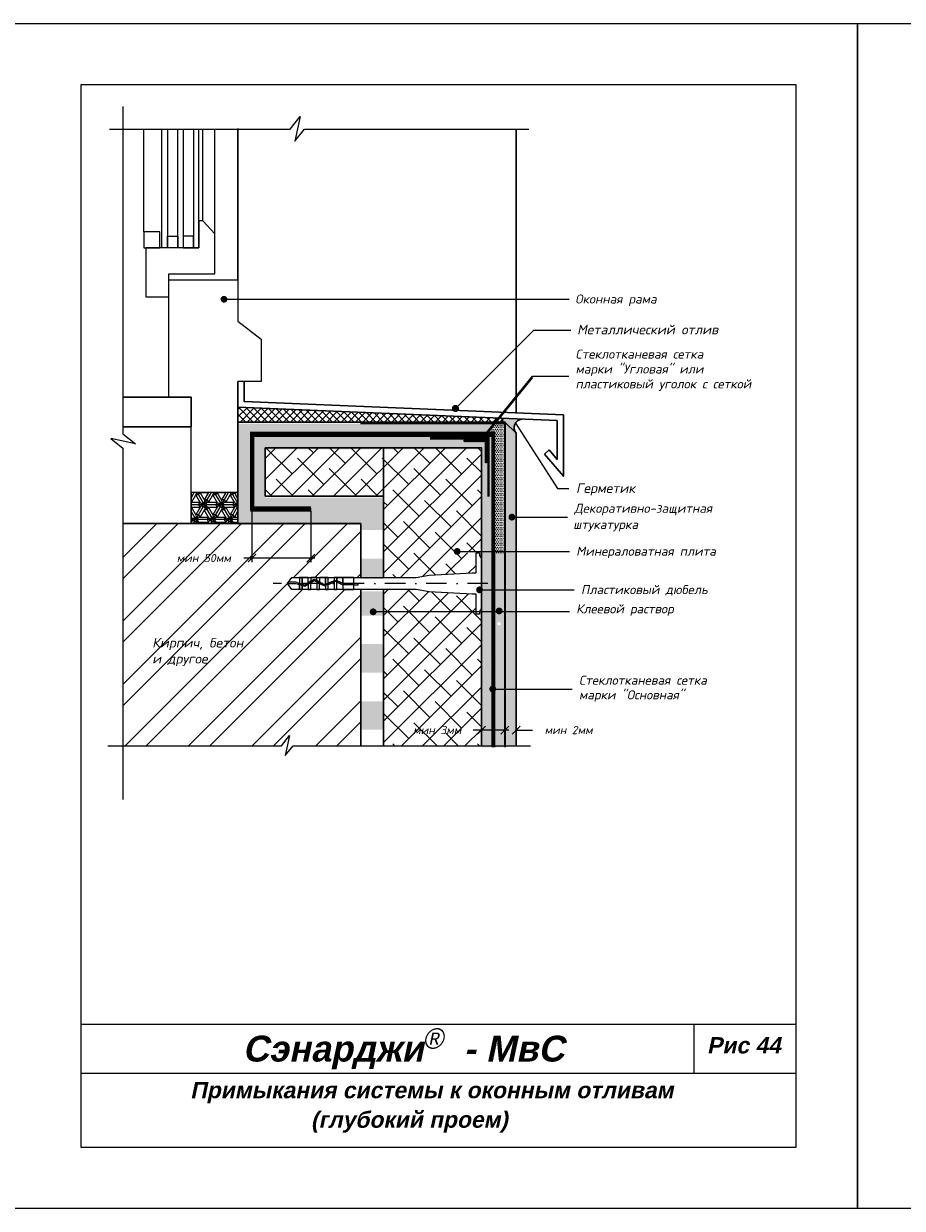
# Model space of a CAD drawing. Header units: inches. Extents: x 47 to 4151, y -1120 to 1902.
# Tile 16 of 93: x 688 to 903, y 275 to 565. Entities that reach past the tile are written whole.
import ezdxf

# ---------------------------------------------------------------- set-up
doc = ezdxf.new("R2010")
doc.units = ezdxf.units.IN
doc.header["$LTSCALE"] = 10
doc.header["$MEASUREMENT"] = 0
doc.linetypes.add('DASHDOT', pattern=[1, 0.5, -0.25, 0, -0.25])
doc.linetypes.add('HIDDEN', pattern=[0.375, 0.25, -0.125])
for name, color, linetype, lineweight in [('dim', 160, 'Continuous', 15), ('Layer1', 108, 'Continuous', 30), ('ROOF', 180, 'Continuous', 30)]:
    doc.layers.add(name, color=color, linetype=linetype, lineweight=lineweight)
for name, color, linetype in [('DUBEL', 142, 'Continuous'), ('hatch', 240, 'Continuous'), ('ndp', 242, 'Continuous'), ('ramka', 248, 'Continuous'), ('wind', 82, 'Continuous')]:
    doc.layers.add(name, color=color, linetype=linetype)
doc.layers.add('list', color=5, linetype='Continuous', plot=False)
doc.styles.add('ndp', font='ARIALBD.TTF', dxfattribs={"oblique": 12})
doc.styles.add('style2', font='romans.shx', dxfattribs={"oblique": 12})
doc.dimstyles.new('1', dxfattribs={"dimtxt": 2, "dimasz": 2, "dimexe": 1, "dimexo": 0.7, "dimgap": 2, "dimtad": 0, "dimtih": 1, "dimtoh": 1, "dimdec": 4, "dimzin": 0, "dimdsep": 46, "dimtxsty": 'style2', "dimblk": 'ARCHTICK', "dimcen": 1.5, "dimdle": 1, "dimadec": 0, "dimazin": 0, "dimtfac": 1, "dimtdec": 4, "dimtofl": 0, "dimtmove": 0, "dimatfit": 2, "dimldrblk": 'DOTSMALL', "dimfxl": 1, "dimtolj": 1, "dimtzin": 0, "dimarcsym": 0})
pattern_1 = [(45, (214.359, -1.8365), (-2.592209, 2.592209), []), (135, (214.359, -1.8365), (-7.776626, 2.592209), [9.16484, -5.498905])]

# ---------------------------------------------------------------- blocks, each defined once
blk = doc.blocks.new('_ArchTick')
at = {"layer": 'DUBEL', "color": 0, "const_width": 0.15}
blk.add_lwpolyline([(-0.5, -0.5), (0.5, 0.5)], dxfattribs=at)
blk = doc.blocks.new('*D98')
at = {"layer": 'Defpoints', "color": 0}
for p in [(799.87, 392.62), (799.87, 391.68), (805.59, 393.09)]:
    blk.add_point(p, dxfattribs=at)
at = {"layer": 'dim', "color": 0, "lineweight": -2}
for p, q in [((799.87, 391.68), (797.87, 391.68)), ((799.87, 391.92), (799.87, 390.68)), ((806.59, 391.68), (799.87, 391.68)), ((805.59, 392.39), (805.59, 390.68))]:
    blk.add_line(p, q, dxfattribs=at)
at = {"layer": 'dim', "color": 0, "lineweight": -2, "xscale": 2, "yscale": 2, "zscale": 2, "rotation": 180}
blk.add_blockref('_ArchTick', (799.87, 391.68), dxfattribs=at)
at = {"layer": 'dim', "color": 0, "lineweight": -2, "xscale": 2, "yscale": 2, "zscale": 2}
blk.add_blockref('_ArchTick', (805.59, 391.68), dxfattribs=at)
at = {"layer": 'dim', "color": 0, "insert": (789.05, 391.68), "char_height": 2, "attachment_point": 5, "style": 'style2'}
blk.add_mtext('\\A1;{\\fRomanS|b0|i0|c204|p2;мин 3мм}', dxfattribs=at)
blk = doc.blocks.new('_DotSmall')
at = {"layer": 'DUBEL', "color": 0, "const_width": 0.5}
blk.add_lwpolyline([(-0.0625, 0, 1), (0.0625, 0, 1)], format="xyb", close=True, dxfattribs=at)
blk = doc.blocks.new('*D87')
at = {"layer": 'Defpoints', "color": 0}
for p in [(805.59, 393.09), (808.38, 393.19), (808.38, 391.68)]:
    blk.add_point(p, dxfattribs=at)
at = {"layer": 'dim', "color": 0, "lineweight": -2}
for p, q in [((805.59, 391.68), (803.59, 391.68)), ((805.59, 392.39), (805.59, 390.68)), ((808.38, 392.49), (808.38, 390.68)), ((808.38, 391.68), (812.38, 391.68))]:
    blk.add_line(p, q, dxfattribs=at)
at = {"layer": 'dim', "color": 0, "lineweight": -2, "xscale": 2, "yscale": 2, "zscale": 2}
blk.add_blockref('_ArchTick', (805.59, 391.68), dxfattribs=at)
at = {"layer": 'dim', "color": 0, "lineweight": -2, "xscale": 2, "yscale": 2, "zscale": 2, "rotation": 180}
blk.add_blockref('_ArchTick', (808.38, 391.68), dxfattribs=at)
at = {"layer": 'dim', "color": 0, "insert": (821.2, 391.68), "char_height": 2, "attachment_point": 5, "style": 'style2'}
blk.add_mtext('\\A1;{\\fRomanS|b0|i0|c204|p2;мин 2мм}', dxfattribs=at)
blk = doc.blocks.new('*D88')
at = {"layer": 'Defpoints', "color": 0}
for p in [(743.71, 445.97), (758.12, 445.97), (743.71, 433.79)]:
    blk.add_point(p, dxfattribs=at)
at = {"layer": 'dim', "color": 0, "lineweight": -2}
for p, q in [((743.71, 445.27), (743.71, 432.79)), ((758.12, 445.27), (758.12, 432.79)), ((743.71, 433.79), (741.71, 433.79)), ((759.12, 433.79), (743.71, 433.79))]:
    blk.add_line(p, q, dxfattribs=at)
at = {"layer": 'dim', "color": 0, "lineweight": -2, "xscale": 2, "yscale": 2, "zscale": 2, "rotation": 180}
blk.add_blockref('_ArchTick', (743.71, 433.79), dxfattribs=at)
at = {"layer": 'dim', "color": 0, "lineweight": -2, "xscale": 2, "yscale": 2, "zscale": 2}
blk.add_blockref('_ArchTick', (758.12, 433.79), dxfattribs=at)
at = {"layer": 'dim', "color": 0, "insert": (731.92, 433.79), "char_height": 2, "attachment_point": 5, "style": 'style2'}
blk.add_mtext('\\A1;{\\fRomanS|b0|i0|c204|p2;мин 50мм}', dxfattribs=at)

msp = doc.modelspace()

# ---------------------------------------------------------------- hatches: boundary and pattern name
at = {"layer": 'hatch'}
h = msp.add_hatch(dxfattribs=at)
h.set_pattern_fill('ANSI37', color=256, scale=10, style=0)
h.set_pattern_definition([(45, (-1157.9568, 912.404), (-0.8838835, 0.8838835), []), (135, (-1157.9568, 912.404), (-0.8838835, -0.8838835), [])])
h.paths.add_polyline_path([(740.281962, 470.698627), (740.281962, 467.099259), (770.185785, 467.099259), (804.793125, 467.099259, 0.7059517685), (804.706835, 468.013072)])
msp.add_hatch(color=256, dxfattribs=at).paths.add_polyline_path([(808.380746, 464.407292, -0.6059649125), (809.730794, 467.803648), (804.706835, 468.013072, -0.7059517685), (804.793125, 467.099259), (805.594284, 467.099259)])
h = msp.add_hatch(dxfattribs=at)
h.set_pattern_fill('AR-CONC', color=256, scale=0.293275, style=0)
h.set_pattern_definition([(50, (-1157.9568, 912.404), (2.1035444, -0.1840363), [0.2199562, -2.4195183]), (355, (-1157.9568, 912.404), (-0.406923, 2.205991), [0.175965, -1.9356146]), (100.4514, (-1157.7815, 912.3887), (1.696623, 2.0219534), [0.186934, -2.0562741]), (46.1842, (-1157.9568, 912.9906), (3.1299506, -0.4854258), [0.3299343, -3.6292774]), (96.6356, (-1157.696, 912.95), (2.7411315, 2.8568436), [0.280401, -3.0844107]), (351.1842, (-1157.9568, 912.9906), (2.7411293, 2.856846), [0.2639474, -2.903422]), (21, (-1157.6635, 912.844), (1.7505788, -1.1807803), [0.2199562, -2.4195183]), (326, (-1157.6635, 912.844), (0.713583, 2.1266834), [0.175965, -1.9356146]), (71.4514, (-1157.5177, 912.7455), (2.4641624, 0.9459011), [0.186934, -2.0562741]), (37.5, (-1157.9568, 912.404), (0.0356618, 0.97629425), [0, -1.9121526, 0, -1.9649421, 0, -1.9429465]), (7.5, (-1157.9568, 912.404), (0.77151703, 1.1567107), [0, -1.1203103, 0, -1.8681614, 0, -0.7405192]), (327.5, (-1158.6108, 912.404), (1.56556743, -0.0661478), [0, -0.73318735, 0, -2.2875445, 0, -3.0353956]), (317.5, (-1158.9041, 912.404), (1.7103389, 0.2935828), [0, -0.9531436, 0, -1.5191642, 0, -2.1555708])])
h.paths.add_polyline_path([(808.380746, 464.407292), (805.594284, 467.099259), (805.594284, 387.815063), (808.380746, 387.815063)])
h = msp.add_hatch(dxfattribs=at)
h.set_pattern_fill('DOTS', color=256, scale=7, style=0)
h.set_pattern_definition([(0, (214.35906, -1.83652), (0.21875, 0.4375), [0, -0.4375])])
h.paths.add_polyline_path([(775.89211, 448.58425), (746.962209, 448.58425), (746.962209, 460.43651), (775.89211, 460.43651), (799.852056, 460.43651), (799.852056, 441.836127), (799.852056, 435.042702), (805.576332, 435.042702), (805.576332, 466.729049), (770.167833, 466.729049), (740.264011, 466.729049), (740.264011, 441.886052), (770.167833, 441.886052), (770.167833, 440.6675), (775.89211, 440.6675)])
h.paths.add_polyline_path([(799.451936, 462.726539), (800.251315, 462.726539, 0.7582075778)], flags=16)
h.paths.add_polyline_path([(795.653014, 461.991338), (795.653014, 462.320193), (801.167477, 462.320193), (801.167477, 456.80573), (800.838621, 456.80573), (800.838621, 461.991338)], flags=16)
h.paths.add_polyline_path([(805.576332, 466.729049), (803.208677, 466.729049), (800.873472, 463.86691), (802.714194, 463.86691), (802.714194, 435.042702), (805.576332, 435.042702)], flags=16)
h.paths.add_polyline_path([(805.576332, 435.042702), (802.714194, 435.042702), (802.714194, 425.647771), (805.576332, 425.647771)])
h.paths.add_polyline_path([(802.714194, 435.042702), (799.852056, 435.042702), (799.852056, 425.647771), (802.714194, 425.647771)])
h.paths.add_polyline_path([(802.714194, 425.647771), (799.852056, 425.647771), (799.852056, 387.444852), (802.714194, 387.444852), (802.714194, 407.423984, -0.4934500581), (802.191267, 407.824833, -0.4934500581), (802.714194, 408.225682)])
h.paths.add_polyline_path([(805.576332, 425.647771), (802.714194, 425.647771), (802.714194, 408.225682, -0.3391810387), (803.021465, 407.824833), (805.576332, 407.824833), (805.576332, 417.728714), (804.598269, 417.728714, -1), (803.768071, 417.728714, -1), (804.598269, 417.728714), (805.576332, 417.728714)])
h.paths.add_polyline_path([(805.576332, 407.824833), (803.021465, 407.824833, -0.3391810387), (802.714194, 407.423984), (802.714194, 387.444852), (805.576332, 387.444852)])
h.paths.add_polyline_path([(775.89211, 433.680611), (770.167833, 433.680611), (770.167833, 428.691111), (775.89211, 428.691111)])
h.paths.add_polyline_path([(775.89211, 425.686728), (770.167833, 425.686728), (770.167833, 419.706832), (775.89211, 419.706832)])
h.paths.add_polyline_path([(775.89211, 412.719943), (770.167833, 412.719943), (770.167833, 405.733054), (775.89211, 405.733054)])
h.paths.add_polyline_path([(775.89211, 398.746165), (770.167833, 398.746165), (770.167833, 391.759276), (775.89211, 391.759276)])
h = msp.add_hatch(dxfattribs=at)
h.set_pattern_fill('DOTS', color=256, scale=7, style=0)
h.set_pattern_definition([(0, (-1383.93283, 912.0512), (0.21875, 0.4375), [0, -0.4375])])
h.paths.add_polyline_path([(802.812946, 435.06011), (805.675085, 435.06011), (805.675085, 466.746457), (803.307429, 466.746457), (800.972224, 463.884319), (802.812946, 463.884319)])
h = msp.add_hatch(dxfattribs=at)
h.set_pattern_fill('ESCHER', color=256, scale=3.5, style=0)
h.set_pattern_definition([(60, (-1157.9568, 912.404), (-4.2, -9e-10), [3.85, -0.35]), (180, (-1157.9568, 912.404), (2.1, -3.637307), [3.85, -0.35]), (300, (-1157.9568, 912.404), (4.2, -9e-10), [3.85, -0.35]), (60, (-1157.6068, 912.404), (-4.2, -9e-10), [0.7, -3.5]), (300, (-1157.6068, 912.404), (4.2, -9e-10), [0.7, -3.5]), (60, (-1158.1318, 912.707), (-4.2, -9e-10), [0.7, -3.5]), (180, (-1158.1318, 912.707), (2.1, -3.637307), [0.7, -3.5]), (300, (-1158.1318, 912.101), (4.2, -9e-10), [0.7, -3.5]), (180, (-1158.1318, 912.101), (2.1, -3.637307), [0.7, -3.5]), (60, (-1159.3568, 912.404), (-4.2, -9e-10), [0.7, -3.5]), (300, (-1159.3568, 912.404), (4.2, -9e-10), [0.7, -3.5]), (60, (-1157.2568, 911.1916), (-4.2, -9e-10), [0.7, -3.5]), (180, (-1157.2568, 911.1916), (2.1, -3.637307), [0.7, -3.5]), (300, (-1157.2568, 913.6165), (4.2, -9e-10), [0.7, -3.5]), (180, (-1157.2568, 913.6165), (2.1, -3.637307), [0.7, -3.5]), (0, (-1157.2568, 913.0102), (-2.1, 3.637307), [2.45, -1.75]), (0, (-1157.2568, 911.7978), (-2.1, 3.637307), [2.45, -1.75]), (120, (-1157.7818, 913.3133), (-4.2, 9e-10), [2.45, -1.75]), (120, (-1158.8318, 912.707), (-4.2, 9e-10), [2.45, -1.75]), (240, (-1158.8318, 912.101), (2.1, -3.637307), [2.45, -1.75]), (240, (-1157.7818, 911.4947), (2.1, -3.637307), [2.45, -1.75])])
h.paths.add_polyline_path([(740.281962, 442.256263), (740.281962, 449.86351), (728.805069, 449.86351), (728.805069, 442.256263)])
h = msp.add_hatch(dxfattribs=at)
h.set_pattern_fill('ANSI32', color=256, scale=29.327494, style=0)
h.set_pattern_definition([(45, (-1157.957, 912.404), (-7.776626, 7.776626), []), (45, (-1152.772, 912.404), (-7.776626, 7.776626), [])])
h.paths.add_polyline_path([(750.951257, 387.815063), (752.930741, 390.32672), (751.872621, 385.487533), (753.785375, 387.815063), (770.185785, 387.815063), (770.185785, 426.056939), (768.64845, 426.056939), (765.94947, 426.056939), (764.45925, 426.056939), (763.830889, 426.056939), (762.340669, 426.056939), (761.712307, 426.056939), (760.222087, 426.056939), (759.593725, 426.056939), (758.103505, 426.056939), (757.475144, 426.056939), (755.984924, 426.056939), (755.356562, 426.056939), (753.480282, 426.056939), (752.39753, 427.55913), (752.627368, 427.878004), (753.480282, 429.061322), (755.356562, 429.061322), (757.475144, 429.061322), (758.103505, 429.061322), (759.593725, 429.061322), (760.222087, 429.061322), (762.340669, 429.061322), (763.830889, 429.061322), (765.94947, 429.061322), (768.64845, 429.061322), (770.185785, 429.061322), (770.185785, 440.59964), (770.185785, 442.256263), (740.281962, 442.256263), (712.086476, 442.256263), (712.086476, 387.815063)])
h.paths.add_polyline_path([(724.640249, 435.300487), (741.205903, 435.300487), (741.205903, 432.28209), (724.640249, 432.28209)], flags=24)
h.paths.add_polyline_path([(718.862227, 406.729644), (735.900105, 406.480294), (736.648155, 409.999593), (719.610277, 410.248943)], flags=24)
h.paths.add_polyline_path([(718.625152, 410.491825), (747.449889, 410.159358), (748.44729, 414.851757), (719.622553, 415.184224)], flags=24)
at = {"layer": 'Layer1'}
msp.add_hatch(color=256, dxfattribs=at).paths.add_polyline_path([(801.185428, 457.175941), (800.856573, 457.175941), (800.856573, 462.361548), (795.670965, 462.361548), (795.670965, 462.690404), (801.185428, 462.690404)])
at = {"layer": 'ROOF'}
h = msp.add_hatch(dxfattribs=at)
h.set_pattern_fill('ANSI38', color=1, scale=29.327494, style=0)
h.set_pattern_definition(pattern_1)
h.paths.add_polyline_path([(775.919664, 460.806721), (746.98016, 460.806721), (746.98016, 448.954461), (775.919664, 448.954461)])
h.paths.add_polyline_path([(799.870007, 460.806721), (775.919664, 460.806721), (775.919664, 429.061322), (783.898691, 429.061322), (787.094151, 429.606087), (797.622853, 430.155521), (798.538993, 430.155521), (798.538993, 435.06011), (794.14218, 435.06011, -0.5878500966), (793.508364, 435.412912, -1), (794.338561, 435.412912), (799.870007, 435.412912), (799.870007, 442.206338)])
h = msp.add_hatch(dxfattribs=at)
h.set_pattern_fill('ANSI38', color=1, scale=29.327494, style=0)
h.set_pattern_definition(pattern_1)
h.paths.add_polyline_path([(799.870007, 421.55583), (799.362212, 420.715429), (799.362212, 420.036743), (798.538993, 420.036743), (798.538993, 424.96274), (797.622853, 424.96274), (787.094151, 425.512173), (783.898691, 426.056939), (775.919664, 426.056939), (775.919664, 387.815063), (799.870007, 387.815063)])
h.paths.add_polyline_path([(782.730766, 393.189708), (797.370007, 393.189708), (797.370007, 390.171311), (782.730766, 390.171311)], flags=24)

# ---------------------------------------------------------------- linework, layer by layer
at = {"layer": 'DUBEL', "linetype": 'DASHDOT'}
msp.add_line((801.444733, 427.55913), (748.919912, 427.55913), dxfattribs=at)
at = {"layer": 'DUBEL', "linetype": 'HIDDEN', "const_width": 0.945982}
for points in [[(758.118478, 445.965569), (743.705903, 445.965569), (743.705903, 464.237121), (802.732146, 464.237121), (802.732146, 387.815063)], [(758.199278, 445.612766), (743.786704, 445.612766), (743.786704, 463.884319), (802.812946, 463.884319), (802.812946, 387.46226)]]:
    msp.add_lwpolyline(points, dxfattribs=at)
at = {"layer": 'DUBEL'}
msp.add_lwpolyline([(797.622853, 430.155521), (798.538993, 430.155521), (798.538993, 435.081518), (799.362212, 435.081518), (799.362212, 434.402832), (799.870007, 433.562431), (799.870007, 421.55583), (799.362212, 420.715429), (799.362212, 420.036743), (798.538993, 420.036743), (798.538993, 424.96274), (797.622853, 424.96274), (787.094151, 425.512173), (783.898691, 426.056939), (768.64845, 426.056939), (768.64845, 427.224573), (769.689024, 427.224573), (769.689024, 427.543446), (768.64845, 427.543446), (768.64845, 427.224573), (768.64845, 429.061322), (765.94947, 429.061322), (765.94947, 427.607272), (766.091876, 427.543446), (768.64845, 427.55913), (768.64845, 427.224573), (766.023686, 427.224573), (765.94947, 427.257836), (765.94947, 426.056939), (768.64845, 426.056939), (764.45925, 426.056939), (764.45925, 427.925745), (765.94947, 427.257836), (764.246729, 428.020997), (763.830889, 427.868536), (763.830889, 426.056939), (764.45925, 426.056939), (762.340669, 426.056939), (762.340669, 427.322175), (763.830889, 427.868536), (761.712307, 427.091797), (761.712307, 426.056939), (762.340669, 426.056939), (760.222087, 426.056939), (760.222087, 427.55913), (761.450477, 426.995802), (759.593725, 427.936186), (759.593725, 426.056939), (760.222087, 426.056939), (758.103505, 426.056939), (758.103505, 427.55913), (758.103505, 427.778408), (758.913807, 428.280542), (759.593725, 427.936186), (758.913807, 428.280542), (757.475144, 427.38902), (757.475144, 426.056939), (758.103505, 426.056939), (755.984924, 426.056939), (755.984924, 427.094831), (756.672503, 426.891634), (757.475144, 427.38902), (756.672503, 426.891634), (755.984924, 427.094831), (755.984924, 426.056939), (755.356562, 426.056939), (755.356562, 427.280528), (755.984924, 427.094831), (755.356562, 427.280528), (755.356562, 426.056939), (753.480282, 426.056939), (752.39753, 427.55913), (754.413826, 427.55913), (755.356562, 427.280528), (755.356562, 427.55913), (754.459957, 427.878004), (752.627368, 427.878004), (752.39753, 427.55913), (753.480282, 429.061322), (755.356562, 429.061322), (755.356562, 427.613034), (755.984924, 427.427337), (755.984924, 429.061322), (755.984924, 427.55913), (755.984924, 427.427337), (756.625925, 427.237905), (757.475144, 427.764156), (757.475144, 429.061322), (755.356562, 429.061322), (758.103505, 429.061322), (758.103505, 428.153544), (757.475144, 427.764156), (758.898092, 428.64594), (759.593725, 428.293624), (759.593725, 429.061322), (758.103505, 429.061322), (760.222087, 429.061322), (760.222087, 427.97538), (759.593725, 428.293624), (761.470874, 427.34291), (762.340669, 427.661804), (762.340669, 429.061322), (760.222087, 429.061322), (761.712307, 429.061322), (761.712307, 427.55913), (761.712307, 427.431427), (761.712307, 429.061322), (763.830889, 429.061322), (763.830889, 428.208166), (762.340669, 427.661804), (764.258765, 428.365038), (764.45925, 428.275182), (764.45925, 429.061322), (764.45925, 428.275182), (765.94947, 427.607272), (765.94947, 429.061322), (763.830889, 429.061322), (768.64845, 429.061322), (783.898691, 429.061322), (787.094151, 429.606087), (797.622853, 430.155521)], close=True, dxfattribs=at)
at = {"layer": 'hatch'}
for points in [[(712.086476, 544.312065), (712.086476, 464.237378), (715.201149, 461.782646), (709.200137, 463.094807), (712.086476, 460.722826), (712.086476, 374.693049)], [(708.812268, 538.761646), (753.078437, 538.761646), (755.533169, 541.87632), (754.221008, 535.875307), (756.592989, 538.761646), (811.444291, 538.761646)], [(708.40917, 387.815063), (750.951257, 387.815063), (752.930741, 390.32672), (751.872621, 385.487533), (753.785375, 387.815063), (811.880588, 387.815063)]]:
    msp.add_lwpolyline(points, dxfattribs=at)
at = {"layer": 'Layer1', "color": 240}
for p, q in [((740.281962, 501.878223), (740.281962, 538.976833)), ((808.380746, 469.332641), (808.380746, 538.761646))]:
    msp.add_line(p, q, dxfattribs=at)
at = {"layer": 'Layer1'}
for p, q in [((740.281962, 471.829368), (740.281962, 467.099259)), ((770.185785, 467.099259), (740.281962, 467.099259)), ((740.281962, 442.256263), (740.281962, 467.099259)), ((805.594284, 467.099259), (808.380746, 464.407292)), ((746.98016, 448.954461), (746.98016, 460.806721)), ((746.98016, 460.806721), (775.910061, 460.806721)), ((775.919664, 429.062942), (775.919664, 460.806721)), ((728.805069, 449.86351), (728.805069, 442.256263)), ((775.919664, 448.954461), (746.98016, 448.954461)), ((712.086476, 442.256263), (740.281962, 442.256263)), ((740.281962, 442.256263), (770.365327, 442.256263)), ((770.362192, 429.057147), (770.362192, 442.256134)), ((799.870007, 442.206338), (799.870007, 387.815063)), ((770.374877, 387.828472), (770.374877, 426.054198)), ((775.919664, 387.810359), (775.919664, 426.036084))]:
    msp.add_line(p, q, dxfattribs=at)
for points in [[(740.281962, 477.043208), (740.281962, 470.698627), (818.390604, 467.442663), (818.390604, 457.946103), (816.421975, 460.25241)], [(741.801898, 477.043208), (741.801898, 472.107985), (819.91054, 468.85202), (819.91054, 453.824317), (815.265924, 459.265622)], [(712.086476, 465.94073), (728.805069, 465.94073), (728.805069, 473.210716), (712.086476, 473.210716)], [(770.185785, 467.099259), (805.594284, 467.099259), (805.594284, 387.815063)], [(770.266585, 466.746457), (805.675085, 466.746457), (805.675085, 387.46226)], [(808.380746, 464.407292), (808.380746, 464.407292), (808.380746, 387.815063)], [(775.910061, 460.806721), (799.870007, 460.806721), (799.870007, 442.206338)], [(816.421975, 460.25241), (815.265924, 459.265622)]]:
    msp.add_lwpolyline(points, dxfattribs=at)
at = {"layer": 'Layer1', "linetype": 'HIDDEN'}
msp.add_lwpolyline([(801.591774, 448.80276, 0.604796, 0.604796, 0), (801.591774, 463.09675, 0.604796, 0.604796, 0), (787.297785, 463.09675, 0.604796, 0.604796, 0)], format="xyseb", dxfattribs=at)
at = {"layer": 'Layer1'}
msp.add_lwpolyline([(801.185428, 457.175941), (800.856573, 457.175941), (800.856573, 462.361548), (795.670965, 462.361548), (795.670965, 462.690404), (801.185428, 462.690404)], close=True, dxfattribs=at)
for centre, radius, start, end in [((804.587647, 467.540837), 0.487044, 294.95386816, 75.83485785), ((809.94247, 465.753007), 2.061537, 95.89343538, 220.75100597)]:
    msp.add_arc(centre, radius, start, end, dxfattribs=at)
at = {"layer": 'list'}
for points in [[(681.85376, 274.608368), (891.85376, 274.608368), (891.85376, 564.608368), (681.85376, 564.608368)], [(891.85376, 274.608368), (1101.85376, 274.608368), (1101.85376, 564.608368), (891.85376, 564.608368)]]:
    msp.add_lwpolyline(points, close=True, dxfattribs=at)
at = {"layer": 'ndp'}
for p, q in [((736.870019, 497.154479), (821.338906, 497.154479)), ((812.707745, 489.615149), (793.508991, 470.412881)), ((812.707745, 489.615149), (821.769674, 489.615149)), ((799.869577, 462.984698), (812.388138, 478.328038)), ((799.950378, 462.631896), (812.468939, 477.975235)), ((812.388138, 478.328038), (821.228913, 478.328038)), ((808.169796, 466.805415), (818.435464, 450.846347)), ((818.435464, 450.846347), (821.270697, 450.846347)), ((808.062847, 443.806621), (820.928734, 443.806621)), ((793.909097, 435.412912), (821.387827, 435.412912)), ((799.401223, 426.017982), (822.579677, 426.017982)), ((773.433694, 420.715229), (821.387827, 420.715229)), ((802.624317, 401.725423), (822.085066, 401.725423))]:
    msp.add_line(p, q, dxfattribs=at)
for points, const_width in [([(736.454921, 497.154479, 1), (737.285118, 497.154479, 1)], 0.830198), ([(793.069079, 470.412881, 1), (793.948904, 470.412881, 1)], 0.879825), ([(799.454478, 462.984698, 1), (800.284676, 462.984698, 1)], 0.830198), ([(806.903127, 443.806621, 1), (807.733324, 443.806621, 1)], 0.830198), ([(793.508364, 435.412912, 1), (794.338561, 435.412912, 1)], 0.830198), ([(798.986125, 426.017982, 1), (799.816322, 426.017982, 1)], 0.830198), ([(772.960599, 420.633206, 1), (773.790797, 420.633206, 1)], 0.830198), ([(803.786023, 420.843752, 1), (804.61622, 420.843752, 1)], 0.830198), ([(802.209218, 401.725423, 1), (803.039416, 401.725423, 1)], 0.830198)]:
    msp.add_lwpolyline(points, format="xyb", close=True, dxfattribs=dict(at, const_width=const_width))
at = {"layer": 'ramka'}
for p, q in [((876.85376, 319.608368), (701.85376, 319.608368)), ((851.85376, 319.608368), (851.85376, 307.608368)), ((876.85376, 307.608368), (701.85376, 307.608368))]:
    msp.add_line(p, q, dxfattribs=at)
msp.add_lwpolyline([(701.85376, 289.608368), (876.85376, 289.608368), (876.85376, 549.608368), (701.85376, 549.608368)], close=True, dxfattribs=at)
at = {"layer": 'wind', "color": 240}
for p, q in [((717.263114, 513.678412), (717.263114, 538.761646)), ((731.711742, 516.31984), (731.711742, 538.761646)), ((734.654479, 513.181682), (734.654479, 538.761646))]:
    msp.add_line(p, q, dxfattribs=at)
at = {"layer": 'wind'}
for p, q in [((721.686241, 509.7642), (721.686241, 538.761646)), ((723.010884, 538.761646), (723.010884, 509.7642)), ((725.550933, 509.7642), (725.550933, 538.761646)), ((726.875576, 538.761646), (726.875576, 509.7642)), ((729.415624, 538.761646), (729.415624, 509.7642)), ((730.740267, 509.7642), (730.740267, 538.761646)), ((723.010884, 509.7642), (721.686241, 509.7642)), ((726.875576, 509.7642), (725.550933, 509.7642)), ((729.415624, 509.7642), (730.740267, 509.7642))]:
    msp.add_line(p, q, dxfattribs=at)
for points in [[(717.772029, 497.774659), (723.399513, 497.774659), (723.399513, 497.774659), (723.399513, 503.402142), (729.026996, 503.402142), (734.654479, 503.402142), (734.654479, 513.181682), (731.711742, 516.31984), (730.740267, 516.31984), (730.740267, 509.7642), (717.772029, 509.7642)], [(721.177326, 509.7642), (721.177326, 513.678412), (717.263114, 513.678412), (717.263114, 509.7642)], [(725.550933, 512.581929), (725.550933, 509.7642), (723.010884, 509.7642), (723.010884, 512.581929)], [(726.875576, 512.581929), (726.875576, 509.7642), (729.415624, 509.7642), (729.415624, 512.581929)]]:
    msp.add_lwpolyline(points, close=True, dxfattribs=at)
msp.add_lwpolyline([(723.399513, 473.210716), (723.399513, 501.878223), (740.281962, 501.878223), (740.281962, 491.793311), (745.960368, 487.363482), (745.960368, 477.043208), (740.281962, 477.043208), (740.281962, 449.86351), (728.805069, 449.86351), (728.805069, 449.86351), (728.805069, 473.210716), (723.399513, 473.210716)], dxfattribs=at)

# ---------------------------------------------------------------- texts
at = {"layer": 'ndp', "oblique": 12}
for s, height, style, p in [('Оконная рама', 2.21386006, 'style2', (822.81224, 496.106514)), ('Металлический отлив', 2.34619952, 'style2', (823.270879, 488.560025)), ('Стеклотканевая сетка', 2.21386006, 'style2', (822.882876, 482.620494)), ('марки "Угловая" или', 2.21386006, 'style2', (822.882876, 478.969868)), ('пластиковый уголок с сеткой', 2.21386006, 'style2', (822.882876, 475.319242)), ('Герметик', 2.3461995, 'style2', (823.02353, 449.73333)), ('Декоративно-защитная', 2.21386006, 'style2', (822.582697, 444.867226)), ('штукатурка', 2.2138601, 'style2', (822.313538, 440.909124)), ('Минераловатная плита', 2.21386006, 'style2', (823.04179, 434.362676)), ('Пластиковый дюбель', 2.21386006, 'style2', (824.23364, 424.967746)), ('Клеевой раствор', 2.21386006, 'style2', (823.04179, 420.247288)), ('Кирпич, бетон', 2.34619952, 'style2', (719.29279, 411.889725)), ('и другое', 2.3461995, 'style2', (719.29279, 407.973585)), ('Стеклотканевая сетка', 2.21386006, 'style2', (823.739029, 402.786028)), ('марки "Основная"', 2.21386006, 'style2', (823.739029, 399.201683)), ('Сэнарджи    - МвС', 6.33260053, 'ndp', (741.430429, 310.532706)), ('Рис 44', 4, 'ndp', (855.05714, 312.510419)), ('Примыкания системы к оконным отливам', 4, 'ndp', (728.604943, 301.543781)), ('(глубокий проем)', 4, 'ndp', (758.124676, 294.330089))]:
    msp.add_text(s, height=height, dxfattribs=dict(at, style=style)).set_placement(p)
at = {"layer": 'ndp', "insert": (785.493232, 318.67179), "char_height": 5, "attachment_point": 1, "style": 'style2'}
msp.add_mtext('{\\fCentury Gothic|b0|i0|c204|p32;®}', dxfattribs=at)

# ---------------------------------------------------------------- dimensions: what is measured, and where the dimension line sits
at = {"layer": 'dim'}
for base, p1, p2, text, picture, middle in [((743.705903, 433.791289), (758.118478, 445.965569), (743.705903, 445.965569), '{\\fRomanS|b0|i0|c204|p2;мин 50мм}', '*D88', (731.923076, 433.791289)), ((799.870007, 391.68051), (805.594284, 393.093391), (799.870007, 392.622942), '{\\fRomanS|b0|i0|c204|p2;мин 3мм}', '*D98', (789.050387, 391.68051)), ((808.380746, 391.68051), (805.594284, 393.093391), (808.380746, 393.187583), '{\\fRomanS|b0|i0|c204|p2;мин 2мм}', '*D87', (821.200366, 391.68051))]:
    dim = msp.add_linear_dim(base=base, p1=p1, p2=p2, text=text, dimstyle='1', dxfattribs=at)
    dim.commit()
    dim.dimension.update_dxf_attribs({"geometry": picture, "text_midpoint": middle})

doc.saveas('drawing.dxf')
